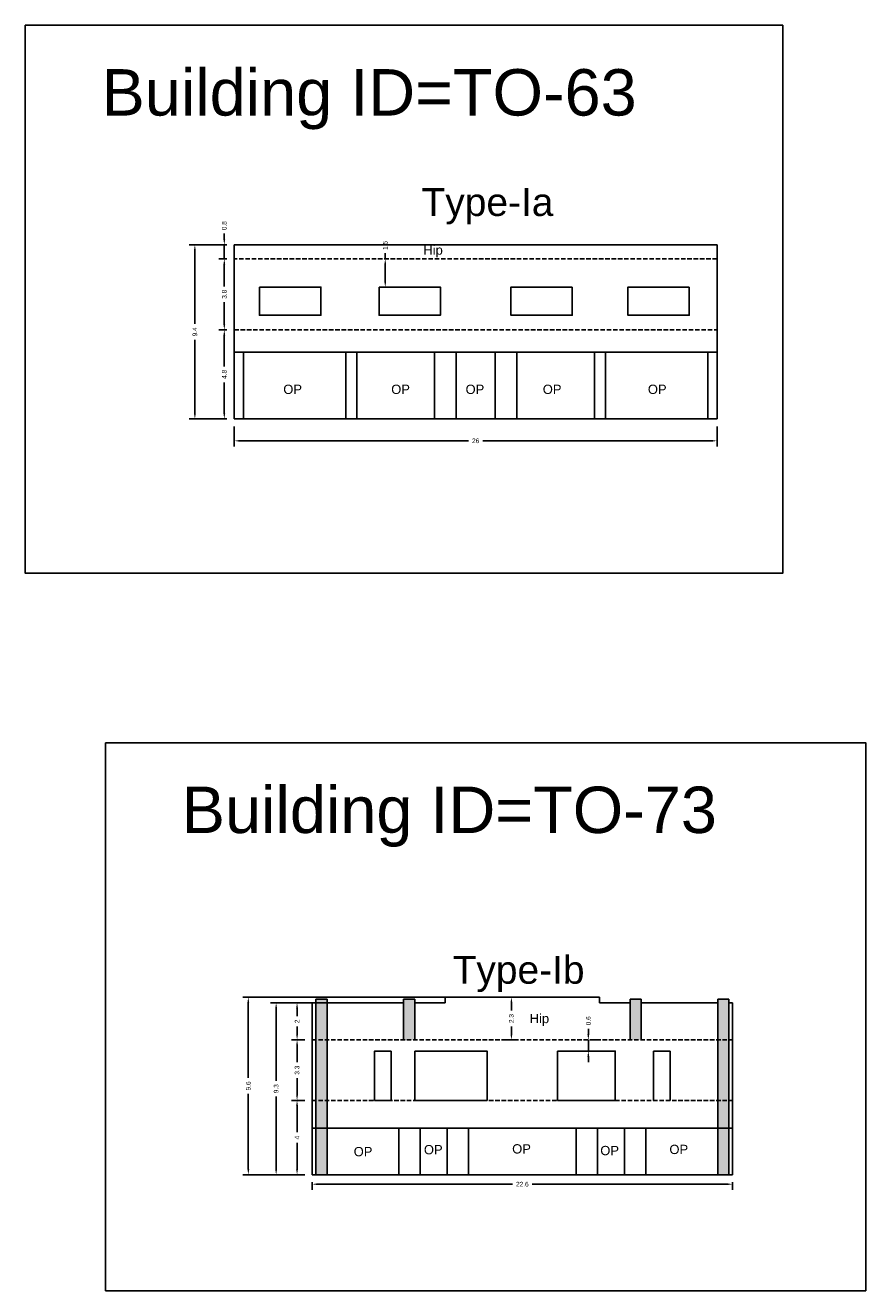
# Model space of a CAD drawing. Header units: metres. Extents: x 3416649 to 3417130, y -6713042 to -6712690.
# Tile 4 of 70: x 3416745 to 3416790, y -6713042 to -6712974. Entities that reach past the tile are written whole.
import ezdxf

# ---------------------------------------------------------------- set-up
doc = ezdxf.new("R2010")
doc.units = ezdxf.units.M
doc.linetypes.add('ACAD_ISO02W100', pattern=[15, 12, -3])
doc.layers.add('Dotted', color=7, linetype='ACAD_ISO02W100', plot=False)
doc.styles.get("Standard").update_dxf_attribs({"font": 'arial.ttf'})
doc.dimstyles.new('ISO-25', dxfattribs={"dimtxt": 0.25, "dimasz": 0.3, "dimexe": 0.3, "dimexo": 0.4, "dimgap": 0.2, "dimtad": 0, "dimdec": 1, "dimdsep": 46, "dimtxsty": 'Standard', "dimcen": 2.5, "dimadec": 0, "dimazin": 0, "dimtfac": 1, "dimtdec": 1, "dimtmove": 0, "dimatfit": 3, "dimfxl": 1, "dimarcsym": 0})

# ---------------------------------------------------------------- blocks, each defined once
blk = doc.blocks.new('*D496')
at = {"color": 0, "lineweight": -2, "transparency": 16777216}
for p, q in [((3416756.052, -6712986.73), (3416755.615, -6712986.73)), ((3416755.915, -6712987.03), (3416755.915, -6712988.218)), ((3416755.915, -6712990.26), (3416755.915, -6712989.073)), ((3416756.052, -6712990.56), (3416755.615, -6712990.56))]:
    blk.add_line(p, q, dxfattribs=at)
at = {"color": 0, "transparency": 16777216}
for points in [[(3416755.865, -6712987.03), (3416755.965, -6712987.03), (3416755.915, -6712986.73)], [(3416755.865, -6712990.26), (3416755.965, -6712990.26), (3416755.915, -6712990.56)]]:
    blk.add_solid(points, dxfattribs=at)
at = {"layer": 'Defpoints', "color": 0, "transparency": 16777216}
for p in [(3416755.915, -6712986.73), (3416756.452, -6712986.73), (3416756.452, -6712990.56)]:
    blk.add_point(p, dxfattribs=at)
at = {"color": 0, "transparency": 16777216, "insert": (3416755.915, -6712988.645), "char_height": 0.25, "attachment_point": 5, "rotation": 90}
blk.add_mtext('3.8', dxfattribs=at)
blk = doc.blocks.new('*D497')
at = {"color": 0, "lineweight": -2, "transparency": 16777216}
for p, q in [((3416756.052, -6712990.56), (3416755.615, -6712990.56)), ((3416755.915, -6712990.86), (3416755.915, -6712992.528)), ((3416755.915, -6712995.06), (3416755.915, -6712993.393)), ((3416756.052, -6712995.36), (3416755.615, -6712995.36))]:
    blk.add_line(p, q, dxfattribs=at)
at = {"color": 0, "transparency": 16777216}
for points in [[(3416755.865, -6712990.86), (3416755.965, -6712990.86), (3416755.915, -6712990.56)], [(3416755.865, -6712995.06), (3416755.965, -6712995.06), (3416755.915, -6712995.36)]]:
    blk.add_solid(points, dxfattribs=at)
at = {"layer": 'Defpoints', "color": 0, "transparency": 16777216}
for p in [(3416755.915, -6712990.56), (3416756.452, -6712990.56), (3416756.452, -6712995.36)]:
    blk.add_point(p, dxfattribs=at)
at = {"color": 0, "transparency": 16777216, "insert": (3416755.915, -6712992.96), "char_height": 0.25, "attachment_point": 5, "rotation": 90}
blk.add_mtext('4.8', dxfattribs=at)
blk = doc.blocks.new('*D498')
at = {"color": 0, "lineweight": -2, "transparency": 16777216}
for p, q in [((3416755.915, -6712985.68), (3416755.915, -6712985.38)), ((3416756.052, -6712985.98), (3416755.615, -6712985.98)), ((3416755.915, -6712986.73), (3416755.915, -6712985.98)), ((3416756.052, -6712986.73), (3416755.615, -6712986.73)), ((3416755.915, -6712987.03), (3416755.915, -6712987.33))]:
    blk.add_line(p, q, dxfattribs=at)
at = {"color": 0, "transparency": 16777216}
for points in [[(3416755.865, -6712985.68), (3416755.965, -6712985.68), (3416755.915, -6712985.98)], [(3416755.865, -6712987.03), (3416755.965, -6712987.03), (3416755.915, -6712986.73)]]:
    blk.add_solid(points, dxfattribs=at)
at = {"layer": 'Defpoints', "color": 0, "transparency": 16777216}
for p in [(3416755.915, -6712985.98), (3416756.452, -6712985.98), (3416756.452, -6712986.73)]:
    blk.add_point(p, dxfattribs=at)
at = {"color": 0, "transparency": 16777216, "insert": (3416755.915, -6712984.953), "char_height": 0.25, "attachment_point": 5, "rotation": 90}
blk.add_mtext('0.8', dxfattribs=at)
blk = doc.blocks.new('*D499')
at = {"color": 0, "lineweight": -2, "transparency": 16777216}
for p, q in [((3416756.452, -6712995.76), (3416756.452, -6712996.838)), ((3416782.452, -6712995.76), (3416782.452, -6712996.838)), ((3416756.752, -6712996.538), (3416769.071, -6712996.538)), ((3416782.152, -6712996.538), (3416769.834, -6712996.538))]:
    blk.add_line(p, q, dxfattribs=at)
at = {"color": 0, "transparency": 16777216}
for points in [[(3416756.752, -6712996.488), (3416756.752, -6712996.588), (3416756.452, -6712996.538)], [(3416782.152, -6712996.488), (3416782.152, -6712996.588), (3416782.452, -6712996.538)]]:
    blk.add_solid(points, dxfattribs=at)
at = {"layer": 'Defpoints', "color": 0, "transparency": 16777216}
for p in [(3416756.452, -6712995.36), (3416782.452, -6712995.36), (3416782.452, -6712996.538)]:
    blk.add_point(p, dxfattribs=at)
at = {"color": 0, "transparency": 16777216, "insert": (3416769.452, -6712996.538), "char_height": 0.25, "attachment_point": 5}
blk.add_mtext('26', dxfattribs=at)
blk = doc.blocks.new('*D500')
at = {"color": 0, "lineweight": -2, "transparency": 16777216}
for p, q in [((3416756.052, -6712985.98), (3416754.03, -6712985.98)), ((3416754.33, -6712986.28), (3416754.33, -6712990.243)), ((3416754.33, -6712995.06), (3416754.33, -6712991.098)), ((3416756.052, -6712995.36), (3416754.03, -6712995.36))]:
    blk.add_line(p, q, dxfattribs=at)
at = {"color": 0, "transparency": 16777216}
for points in [[(3416754.28, -6712986.28), (3416754.38, -6712986.28), (3416754.33, -6712985.98)], [(3416754.28, -6712995.06), (3416754.38, -6712995.06), (3416754.33, -6712995.36)]]:
    blk.add_solid(points, dxfattribs=at)
at = {"layer": 'Defpoints', "color": 0, "transparency": 16777216}
for p in [(3416754.33, -6712985.98), (3416756.452, -6712985.98), (3416756.452, -6712995.36)]:
    blk.add_point(p, dxfattribs=at)
at = {"color": 0, "transparency": 16777216, "insert": (3416754.33, -6712990.67), "char_height": 0.25, "attachment_point": 5, "rotation": 90}
blk.add_mtext('9.4', dxfattribs=at)
blk = doc.blocks.new('*D501')
at = {"color": 0, "lineweight": -2, "transparency": 16777216}
for p, q in [((3416764.36, -6712986.73), (3416764.283, -6712986.73)), ((3416764.583, -6712986.73), (3416764.583, -6712986.43)), ((3416764.583, -6712987.96), (3416764.583, -6712987.03)), ((3416764.36, -6712988.26), (3416764.283, -6712988.26))]:
    blk.add_line(p, q, dxfattribs=at)
at = {"color": 0, "transparency": 16777216}
for points in [[(3416764.533, -6712987.03), (3416764.633, -6712987.03), (3416764.583, -6712986.73)], [(3416764.533, -6712987.96), (3416764.633, -6712987.96), (3416764.583, -6712988.26)]]:
    blk.add_solid(points, dxfattribs=at)
at = {"layer": 'Defpoints', "color": 0, "transparency": 16777216}
for p in [(3416764.583, -6712986.73), (3416764.76, -6712986.73), (3416764.76, -6712988.26)]:
    blk.add_point(p, dxfattribs=at)
at = {"color": 0, "transparency": 16777216, "insert": (3416764.583, -6712986.014), "char_height": 0.25, "attachment_point": 5, "rotation": 90}
blk.add_mtext('1.5', dxfattribs=at)
blk = doc.blocks.new('*D575')
at = {"color": 0, "lineweight": -2, "transparency": 16777216}
for p, q in [((3416760.248, -6713032.057), (3416759.534, -6713032.057)), ((3416759.834, -6713032.357), (3416759.834, -6713033.77)), ((3416759.834, -6713035.757), (3416759.834, -6713034.343)), ((3416760.248, -6713036.057), (3416759.534, -6713036.057))]:
    blk.add_line(p, q, dxfattribs=at)
at = {"color": 0, "transparency": 16777216}
for points in [[(3416759.784, -6713032.357), (3416759.884, -6713032.357), (3416759.834, -6713032.057)], [(3416759.784, -6713035.757), (3416759.884, -6713035.757), (3416759.834, -6713036.057)]]:
    blk.add_solid(points, dxfattribs=at)
at = {"layer": 'Defpoints', "color": 0, "transparency": 16777216}
for p in [(3416759.834, -6713032.057), (3416760.648, -6713032.057), (3416760.648, -6713036.057)]:
    blk.add_point(p, dxfattribs=at)
at = {"color": 0, "transparency": 16777216, "insert": (3416759.834, -6713034.057), "char_height": 0.25, "attachment_point": 5, "rotation": 90}
blk.add_mtext('4', dxfattribs=at)
blk = doc.blocks.new('*D576')
at = {"color": 0, "lineweight": -2, "transparency": 16777216}
for p, q in [((3416760.248, -6713028.797), (3416759.534, -6713028.797)), ((3416759.834, -6713029.097), (3416759.834, -6713029.999)), ((3416759.834, -6713031.757), (3416759.834, -6713030.854)), ((3416760.248, -6713032.057), (3416759.534, -6713032.057))]:
    blk.add_line(p, q, dxfattribs=at)
at = {"color": 0, "transparency": 16777216}
for points in [[(3416759.784, -6713029.097), (3416759.884, -6713029.097), (3416759.834, -6713028.797)], [(3416759.784, -6713031.757), (3416759.884, -6713031.757), (3416759.834, -6713032.057)]]:
    blk.add_solid(points, dxfattribs=at)
at = {"layer": 'Defpoints', "color": 0, "transparency": 16777216}
for p in [(3416759.834, -6713028.797), (3416760.648, -6713028.797), (3416760.648, -6713032.057)]:
    blk.add_point(p, dxfattribs=at)
at = {"color": 0, "transparency": 16777216, "insert": (3416759.834, -6713030.427), "char_height": 0.25, "attachment_point": 5, "rotation": 90}
blk.add_mtext('3.3', dxfattribs=at)
blk = doc.blocks.new('*D577')
at = {"color": 0, "lineweight": -2, "transparency": 16777216}
for p, q in [((3416761.848, -6713026.797), (3416759.534, -6713026.797)), ((3416759.834, -6713027.097), (3416759.834, -6713027.514)), ((3416759.834, -6713028.497), (3416759.834, -6713028.079)), ((3416760.248, -6713028.797), (3416759.534, -6713028.797))]:
    blk.add_line(p, q, dxfattribs=at)
at = {"color": 0, "transparency": 16777216}
for points in [[(3416759.784, -6713027.097), (3416759.884, -6713027.097), (3416759.834, -6713026.797)], [(3416759.784, -6713028.497), (3416759.884, -6713028.497), (3416759.834, -6713028.797)]]:
    blk.add_solid(points, dxfattribs=at)
at = {"layer": 'Defpoints', "color": 0, "transparency": 16777216}
for p in [(3416759.834, -6713026.797), (3416762.248, -6713026.797), (3416760.648, -6713028.797)]:
    blk.add_point(p, dxfattribs=at)
at = {"color": 0, "transparency": 16777216, "insert": (3416759.834, -6713027.797), "char_height": 0.25, "attachment_point": 5, "rotation": 90}
blk.add_mtext('2', dxfattribs=at)
blk = doc.blocks.new('*D578')
at = {"color": 0, "lineweight": -2, "transparency": 16777216}
for p, q in [((3416771.568, -6713026.497), (3416771.078, -6713026.497)), ((3416771.378, -6713026.797), (3416771.378, -6713027.217)), ((3416771.378, -6713028.497), (3416771.378, -6713028.076)), ((3416771.568, -6713028.797), (3416771.078, -6713028.797))]:
    blk.add_line(p, q, dxfattribs=at)
at = {"color": 0, "transparency": 16777216}
for points in [[(3416771.328, -6713026.797), (3416771.428, -6713026.797), (3416771.378, -6713026.497)], [(3416771.328, -6713028.497), (3416771.428, -6713028.497), (3416771.378, -6713028.797)]]:
    blk.add_solid(points, dxfattribs=at)
at = {"layer": 'Defpoints', "color": 0, "transparency": 16777216}
for p in [(3416771.968, -6713026.497), (3416771.378, -6713028.797), (3416771.968, -6713028.797)]:
    blk.add_point(p, dxfattribs=at)
at = {"color": 0, "transparency": 16777216, "insert": (3416771.378, -6713027.647), "char_height": 0.25, "attachment_point": 5, "rotation": 90}
blk.add_mtext('2.3', dxfattribs=at)
blk = doc.blocks.new('*D579')
at = {"color": 0, "lineweight": -2, "transparency": 16777216}
for p, q in [((3416762.543, -6713026.797), (3416758.407, -6713026.797)), ((3416758.707, -6713027.097), (3416758.707, -6713030.999)), ((3416758.707, -6713035.757), (3416758.707, -6713031.854)), ((3416760.248, -6713036.057), (3416758.407, -6713036.057))]:
    blk.add_line(p, q, dxfattribs=at)
at = {"color": 0, "transparency": 16777216}
for points in [[(3416758.657, -6713027.097), (3416758.757, -6713027.097), (3416758.707, -6713026.797)], [(3416758.657, -6713035.757), (3416758.757, -6713035.757), (3416758.707, -6713036.057)]]:
    blk.add_solid(points, dxfattribs=at)
at = {"layer": 'Defpoints', "color": 0, "transparency": 16777216}
for p in [(3416758.707, -6713026.797), (3416762.943, -6713026.797), (3416760.648, -6713036.057)]:
    blk.add_point(p, dxfattribs=at)
at = {"color": 0, "transparency": 16777216, "insert": (3416758.707, -6713031.427), "char_height": 0.25, "attachment_point": 5, "rotation": 90}
blk.add_mtext('9.3', dxfattribs=at)
blk = doc.blocks.new('*D580')
at = {"color": 0, "lineweight": -2, "transparency": 16777216}
for p, q in [((3416768.927, -6713026.497), (3416756.909, -6713026.497)), ((3416757.209, -6713026.797), (3416757.209, -6713030.849)), ((3416757.209, -6713035.757), (3416757.209, -6713031.704)), ((3416760.248, -6713036.057), (3416756.909, -6713036.057))]:
    blk.add_line(p, q, dxfattribs=at)
at = {"color": 0, "transparency": 16777216}
for points in [[(3416757.159, -6713026.797), (3416757.259, -6713026.797), (3416757.209, -6713026.497)], [(3416757.159, -6713035.757), (3416757.259, -6713035.757), (3416757.209, -6713036.057)]]:
    blk.add_solid(points, dxfattribs=at)
at = {"layer": 'Defpoints', "color": 0, "transparency": 16777216}
for p in [(3416757.209, -6713026.497), (3416769.327, -6713026.497), (3416760.648, -6713036.057)]:
    blk.add_point(p, dxfattribs=at)
at = {"color": 0, "transparency": 16777216, "insert": (3416757.209, -6713031.277), "char_height": 0.25, "attachment_point": 5, "rotation": 90}
blk.add_mtext('9.6', dxfattribs=at)
blk = doc.blocks.new('*D581')
at = {"color": 0, "lineweight": -2, "transparency": 16777216}
for p, q in [((3416760.648, -6713036.457), (3416760.648, -6713036.869)), ((3416783.288, -6713036.457), (3416783.288, -6713036.869)), ((3416760.948, -6713036.569), (3416771.441, -6713036.569)), ((3416782.988, -6713036.569), (3416772.494, -6713036.569))]:
    blk.add_line(p, q, dxfattribs=at)
at = {"color": 0, "transparency": 16777216}
for points in [[(3416760.948, -6713036.519), (3416760.948, -6713036.619), (3416760.648, -6713036.569)], [(3416782.988, -6713036.519), (3416782.988, -6713036.619), (3416783.288, -6713036.569)]]:
    blk.add_solid(points, dxfattribs=at)
at = {"layer": 'Defpoints', "color": 0, "transparency": 16777216}
for p in [(3416760.648, -6713036.057), (3416783.288, -6713036.057), (3416783.288, -6713036.569)]:
    blk.add_point(p, dxfattribs=at)
at = {"color": 0, "transparency": 16777216, "insert": (3416771.968, -6713036.569), "char_height": 0.25, "attachment_point": 5}
blk.add_mtext('22.6', dxfattribs=at)
blk = doc.blocks.new('*D582')
at = {"color": 0, "lineweight": -2, "transparency": 16777216}
for p, q in [((3416775.521, -6713028.497), (3416775.521, -6713028.197)), ((3416775.521, -6713029.397), (3416775.521, -6713028.797)), ((3416775.921, -6713028.797), (3416775.821, -6713028.797)), ((3416775.521, -6713029.697), (3416775.521, -6713029.997)), ((3416775.921, -6713029.397), (3416775.821, -6713029.397))]:
    blk.add_line(p, q, dxfattribs=at)
at = {"color": 0, "transparency": 16777216}
for points in [[(3416775.471, -6713028.497), (3416775.571, -6713028.497), (3416775.521, -6713028.797)], [(3416775.471, -6713029.697), (3416775.571, -6713029.697), (3416775.521, -6713029.397)]]:
    blk.add_solid(points, dxfattribs=at)
at = {"layer": 'Defpoints', "color": 0, "transparency": 16777216}
for p in [(3416775.521, -6713028.797), (3416775.521, -6713028.797), (3416775.521, -6713029.397)]:
    blk.add_point(p, dxfattribs=at)
at = {"color": 0, "transparency": 16777216, "insert": (3416775.521, -6713027.769), "char_height": 0.25, "attachment_point": 5, "rotation": 90}
blk.add_mtext('0.6', dxfattribs=at)

msp = doc.modelspace()

# ---------------------------------------------------------------- hatches: boundary and pattern name
h = msp.add_hatch(color=256)
h.dxf.hatch_style = 1
h.paths.add_polyline_path([(3416760.848, -6713028.797), (3416761.448, -6713028.797), (3416761.448, -6713032.057), (3416760.848, -6713032.057)])
h.paths.add_polyline_path([(3416760.848, -6713026.597), (3416761.448, -6713026.597), (3416761.448, -6713028.797), (3416760.848, -6713028.797)])
h.paths.add_polyline_path([(3416760.848, -6713032.057), (3416761.448, -6713032.057), (3416761.448, -6713033.557), (3416760.848, -6713033.557)])
h.paths.add_polyline_path([(3416760.848, -6713033.557), (3416761.448, -6713033.557), (3416761.448, -6713036.057), (3416760.848, -6713036.057)])
h.paths.add_polyline_path([(3416765.568, -6713026.597), (3416766.168, -6713026.597), (3416766.168, -6713028.797), (3416765.568, -6713028.797)])
h = msp.add_hatch(color=256)
h.dxf.hatch_style = 1
h.paths.add_polyline_path([(3416783.088, -6713028.797), (3416782.488, -6713028.797), (3416782.488, -6713032.057), (3416783.088, -6713032.057)])
h.paths.add_polyline_path([(3416783.088, -6713026.597), (3416782.488, -6713026.597), (3416782.488, -6713028.797), (3416783.088, -6713028.797)])
h.paths.add_polyline_path([(3416783.088, -6713032.057), (3416782.488, -6713032.057), (3416782.488, -6713033.557), (3416783.088, -6713033.557)])
h.paths.add_polyline_path([(3416783.088, -6713033.557), (3416782.488, -6713033.557), (3416782.488, -6713036.057), (3416783.088, -6713036.057)])
h.paths.add_polyline_path([(3416778.368, -6713026.597), (3416777.768, -6713026.597), (3416777.768, -6713028.797), (3416778.368, -6713028.797)])

# ---------------------------------------------------------------- linework, layer by layer
for points in [[(3416745.198, -6712974.161), (3416785.996, -6712974.161), (3416785.996, -6713003.668), (3416745.198, -6713003.668)], [(3416757.809, -6712988.26), (3416761.114, -6712988.26), (3416761.114, -6712989.778), (3416757.809, -6712989.778)], [(3416764.25, -6712988.26), (3416767.555, -6712988.26), (3416767.555, -6712989.778), (3416764.25, -6712989.778)], [(3416774.655, -6712988.26), (3416771.35, -6712988.26), (3416771.35, -6712989.778), (3416774.655, -6712989.778)], [(3416780.955, -6712988.26), (3416777.65, -6712988.26), (3416777.65, -6712989.778), (3416780.955, -6712989.778)], [(3416756.952, -6712991.76), (3416762.452, -6712991.76), (3416762.452, -6712995.36), (3416756.952, -6712995.36)], [(3416763.052, -6712991.76), (3416767.242, -6712991.76), (3416767.242, -6712995.36), (3416763.052, -6712995.36)], [(3416768.402, -6712991.76), (3416770.502, -6712991.76), (3416770.502, -6712995.36), (3416768.402, -6712995.36)], [(3416749.518, -6713012.797), (3416790.459, -6713012.797), (3416790.459, -6713042.304), (3416749.518, -6713042.304)], [(3416764.909, -6713029.397), (3416764.009, -6713029.397), (3416764.009, -6713032.057), (3416764.909, -6713032.057)], [(3416766.168, -6713029.397), (3416770.068, -6713029.397), (3416770.068, -6713032.057), (3416766.168, -6713032.057)], [(3416773.868, -6713029.397), (3416776.968, -6713029.397), (3416776.968, -6713032.057), (3416773.868, -6713032.057)], [(3416761.448, -6713033.557), (3416765.318, -6713033.557), (3416765.318, -6713036.057), (3416761.448, -6713036.057)], [(3416766.468, -6713033.557), (3416767.918, -6713033.557), (3416767.918, -6713036.057), (3416766.468, -6713036.057)], [(3416769.068, -6713033.557), (3416774.868, -6713033.557), (3416774.868, -6713036.057), (3416769.068, -6713036.057)]]:
    msp.add_lwpolyline(points, close=True)
for points in [[(3416756.452, -6712995.36), (3416756.452, -6712985.98)], [(3416782.452, -6712985.98), (3416756.452, -6712985.98)], [(3416782.452, -6712995.36), (3416782.452, -6712985.98)], [(3416756.452, -6712991.76), (3416782.452, -6712991.76)], [(3416756.952, -6712995.36), (3416756.952, -6712991.76)], [(3416762.452, -6712995.36), (3416762.452, -6712991.76)], [(3416763.052, -6712995.36), (3416763.052, -6712991.76)], [(3416767.242, -6712991.76), (3416767.242, -6712995.36)], [(3416768.402, -6712991.76), (3416768.402, -6712995.36)], [(3416770.502, -6712991.76), (3416770.502, -6712995.36)], [(3416771.662, -6712991.76), (3416771.662, -6712995.36)], [(3416775.852, -6712995.36), (3416775.852, -6712991.76)], [(3416776.452, -6712995.36), (3416776.452, -6712991.76)], [(3416781.952, -6712995.36), (3416781.952, -6712991.76)], [(3416756.452, -6712995.36), (3416782.452, -6712995.36)], [(3416760.648, -6713026.797), (3416760.848, -6713026.797)], [(3416760.648, -6713026.797), (3416760.648, -6713036.057)], [(3416760.848, -6713026.797), (3416760.648, -6713026.797)], [(3416760.848, -6713026.597), (3416760.848, -6713036.057)], [(3416761.448, -6713026.597), (3416760.848, -6713026.597)], [(3416761.448, -6713026.597), (3416761.448, -6713036.057)], [(3416761.448, -6713026.797), (3416765.568, -6713026.797)], [(3416766.168, -6713026.597), (3416765.568, -6713026.597)], [(3416765.568, -6713026.597), (3416765.568, -6713028.797)], [(3416766.168, -6713026.597), (3416766.168, -6713028.797)], [(3416766.168, -6713026.797), (3416767.818, -6713026.797)], [(3416767.818, -6713026.497), (3416776.118, -6713026.497)], [(3416767.818, -6713026.497), (3416767.818, -6713026.797)], [(3416776.118, -6713026.497), (3416776.118, -6713026.797)], [(3416776.118, -6713026.797), (3416777.768, -6713026.797)], [(3416777.768, -6713026.597), (3416777.768, -6713028.797)], [(3416777.768, -6713026.597), (3416778.368, -6713026.597)], [(3416778.368, -6713026.597), (3416778.368, -6713028.797)], [(3416778.368, -6713026.797), (3416782.488, -6713026.797)], [(3416782.488, -6713026.597), (3416782.488, -6713036.057)], [(3416782.488, -6713026.597), (3416783.088, -6713026.597)], [(3416783.088, -6713026.597), (3416783.088, -6713036.057)], [(3416783.088, -6713026.797), (3416783.288, -6713026.797)], [(3416783.288, -6713026.797), (3416783.288, -6713036.057)], [(3416764.009, -6713029.397), (3416764.009, -6713032.057)], [(3416764.909, -6713029.397), (3416764.009, -6713029.397)], [(3416764.909, -6713029.397), (3416764.909, -6713032.057)], [(3416766.168, -6713029.397), (3416770.068, -6713029.397)], [(3416766.168, -6713029.397), (3416766.168, -6713032.057)], [(3416770.068, -6713029.397), (3416770.068, -6713032.057)], [(3416773.868, -6713029.397), (3416773.868, -6713032.057)], [(3416773.868, -6713029.397), (3416776.968, -6713029.397)], [(3416776.968, -6713029.397), (3416776.968, -6713032.057)], [(3416779.026, -6713029.397), (3416779.026, -6713032.057)], [(3416779.026, -6713029.397), (3416779.926, -6713029.397)], [(3416779.926, -6713029.397), (3416779.926, -6713032.057)], [(3416760.648, -6713033.557), (3416783.288, -6713033.557)], [(3416765.318, -6713033.557), (3416765.318, -6713036.057)], [(3416766.468, -6713033.557), (3416766.468, -6713036.057)], [(3416767.918, -6713033.557), (3416767.918, -6713036.057)], [(3416769.068, -6713033.557), (3416769.068, -6713036.057)], [(3416774.868, -6713033.557), (3416774.868, -6713036.057)], [(3416776.018, -6713033.557), (3416776.018, -6713036.057)], [(3416777.468, -6713033.557), (3416777.468, -6713036.057)], [(3416778.618, -6713033.557), (3416778.618, -6713036.057)], [(3416760.648, -6713036.057), (3416783.288, -6713036.057)]]:
    msp.add_lwpolyline(points)
at = {"layer": 'Dotted', "ltscale": 0.02}
for points in [[(3416782.452, -6712986.73), (3416756.452, -6712986.73)], [(3416756.452, -6712990.56), (3416782.452, -6712990.56)], [(3416760.648, -6713028.797), (3416783.288, -6713028.797)], [(3416760.648, -6713032.057), (3416783.288, -6713032.057)]]:
    msp.add_lwpolyline(points, dxfattribs=at)

# ---------------------------------------------------------------- texts
for s, width, heights, insert, char_height, attachment_point in [('Building ID=TO-63', 67.86454, [0.517], (3416749.303, -6712976.522), 2.5, 1), ('Type-Ia ', 9.99112, [0.517], (3416766.538, -6712982.93), 1.5, 1), ('Hip', 67.86454, [0], (3416767.684, -6712986.013), 0.5, 3), ('OP', 67.86454, [0], (3416759.092, -6712993.514), 0.5, 1), ('OP', 67.86454, [0], (3416764.905, -6712993.514), 0.5, 1), ('OP', 67.86454, [0], (3416768.909, -6712993.514), 0.5, 1), ('OP', 67.86454, [0], (3416773.067, -6712993.514), 0.5, 1), ('OP', 67.86454, [0], (3416778.727, -6712993.514), 0.5, 1), ('Building ID=TO-73', 67.86454, [0.517], (3416753.623, -6713015.158), 2.5, 1), ('Type-Ib ', 9.99112, [0.517], (3416768.213, -6713024.274), 1.5, 1), ('Hip', 67.86454, [0], (3416773.411, -6713027.397), 0.5, 3), ('OP', 67.86454, [0], (3416766.665, -6713034.459), 0.5, 1), ('OP', 67.86454, [0], (3416771.419, -6713034.416), 0.5, 1), ('OP', 67.86454, [0], (3416776.164, -6713034.507), 0.5, 1), ('OP', 67.86454, [0], (3416779.888, -6713034.446), 0.5, 1), ('OP', 67.86454, [0], (3416762.884, -6713034.564), 0.5, 1)]:
    msp.add_mtext_dynamic_manual_height_columns(s, width=width, gutter_width=12.5, heights=heights, dxfattribs=dict(insert=insert, char_height=char_height, attachment_point=attachment_point))

# ---------------------------------------------------------------- dimensions: what is measured, and where the dimension line sits
for base, p1, p2, picture, middle in [((3416755.915082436, -6712985.980452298), (3416756.452464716, -6712986.730452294), (3416756.452464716, -6712985.980452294), '*D498', (3416755.915082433, -6712984.952621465)), ((3416754.33, -6712985.98), (3416756.452, -6712995.36), (3416756.452, -6712985.98), '*D500', (3416754.33, -6712990.67)), ((3416764.583, -6712986.73), (3416764.76, -6712988.26), (3416764.76, -6712986.73), '*D501', (3416764.583, -6712986.014)), ((3416755.915, -6712986.73), (3416756.452, -6712990.56), (3416756.452, -6712986.73), '*D496', (3416755.915, -6712988.645)), ((3416755.915, -6712990.56), (3416756.452, -6712995.36), (3416756.452, -6712990.56), '*D497', (3416755.915, -6712992.96)), ((3416757.209, -6713026.497), (3416760.648, -6713036.057), (3416769.327, -6713026.497), '*D580', (3416757.209, -6713031.277)), ((3416758.707, -6713026.797), (3416760.648, -6713036.057), (3416762.943, -6713026.797), '*D579', (3416758.707, -6713031.427)), ((3416759.834, -6713026.797), (3416760.648, -6713028.797), (3416762.248, -6713026.797), '*D577', (3416759.834, -6713027.797)), ((3416771.378, -6713028.797), (3416771.968, -6713026.497), (3416771.968, -6713028.797), '*D578', (3416771.378, -6713027.647)), ((3416775.521, -6713028.797), (3416775.521, -6713029.397), (3416775.521, -6713028.797), '*D582', (3416775.521, -6713027.769)), ((3416759.834, -6713028.797), (3416760.648, -6713032.057), (3416760.648, -6713028.797), '*D576', (3416759.834, -6713030.427)), ((3416759.834, -6713032.057), (3416760.648, -6713036.057), (3416760.648, -6713032.057), '*D575', (3416759.834, -6713034.057))]:
    dim = msp.add_linear_dim(base=base, p1=p1, p2=p2, angle=90, dimstyle='ISO-25')
    dim.commit()
    dim.dimension.update_dxf_attribs({"geometry": picture, "text_midpoint": middle})
for base, p1, p2, picture, middle in [((3416782.452, -6712996.538), (3416756.452, -6712995.36), (3416782.452, -6712995.36), '*D499', (3416769.452, -6712996.538)), ((3416783.288, -6713036.569), (3416760.648, -6713036.057), (3416783.288, -6713036.057), '*D581', (3416771.968, -6713036.569))]:
    dim = msp.add_linear_dim(base=base, p1=p1, p2=p2, dimstyle='ISO-25')
    dim.commit()
    dim.dimension.update_dxf_attribs({"geometry": picture, "text_midpoint": middle})

doc.saveas('drawing.dxf')
